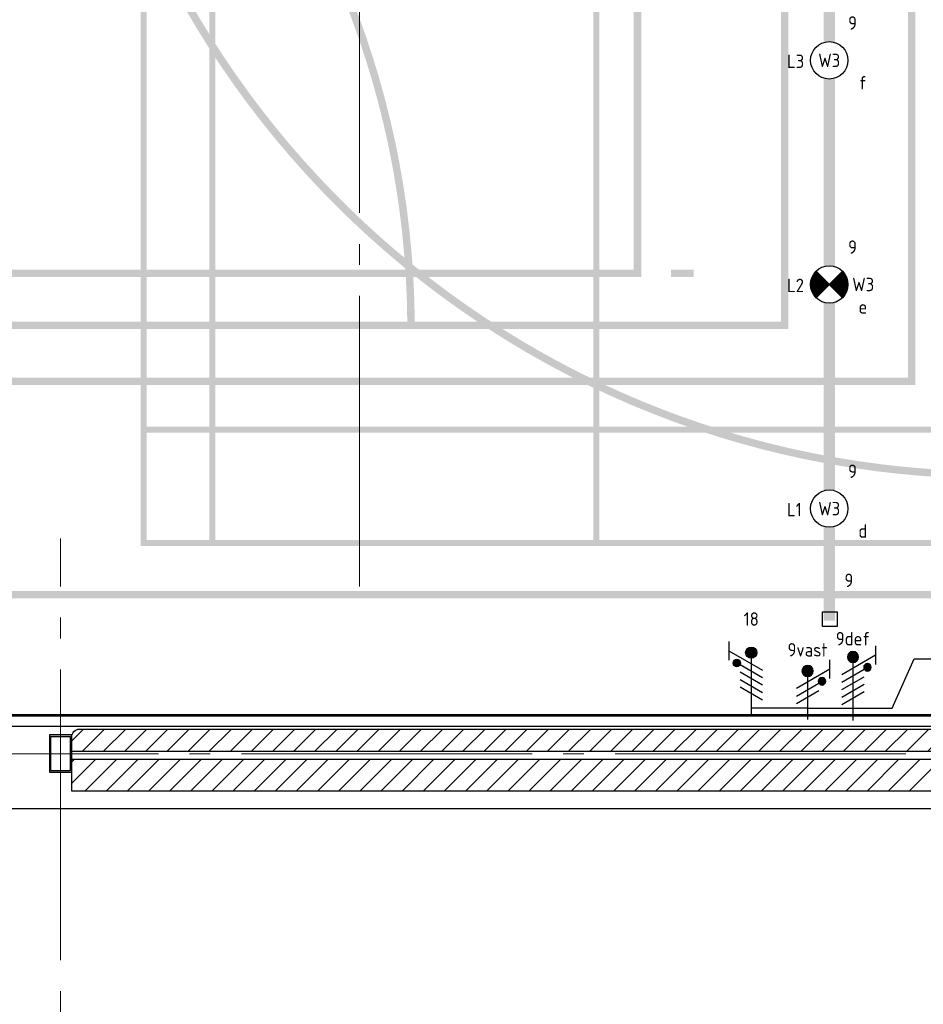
# Model space of a CAD drawing. Header units: millimetres. Extents: x -38031 to 123247, y -16330 to 129979.
# Tile 41 of 235: x -11983 to -5938, y 11178 to 17767. Entities that reach past the tile are written whole.
import ezdxf
from ezdxf.enums import TextEntityAlignment as Align

# ---------------------------------------------------------------- set-up
doc = ezdxf.new("R2010")
doc.units = ezdxf.units.MM
doc.header["$LTSCALE"] = 50
doc.linetypes.add('STYLE_11', pattern=[5, 3.88885498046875, -0.416717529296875, 0.2777862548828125, -0.4166412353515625])
for name, color, linetype in [('AL$1A---_ALGEMEEN', 8, 'Continuous'), ('AM$1A---_ARCERING', 8, 'Continuous'), ('BOUWKUNDIG', 8, 'Continuous'), ('EL6131--_KG', 3, 'Continuous'), ('EL6221--', 3, 'Continuous'), ('EL6222--', 3, 'Continuous'), ('EL6311--', 3, 'Continuous')]:
    doc.layers.add(name, color=color, linetype=linetype)
doc.layers.add('Armaturen levering door W-aannemer', color=3, linetype='Continuous', plot=False)
doc.layers.add('Armaturen levering door W-aannemer--NV', color=7, linetype='Continuous', plot=False)
doc.layers.add('stramien', color=1, linetype='STYLE_11', lineweight=15)
doc.styles.add('BURO-018', font='iso.shx', dxfattribs={"height": 90})
pattern_1 = [(45.00000000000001, (-987936.493140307, -175784.8228081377), (70.71067811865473, -70.71067811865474), [])]

# ---------------------------------------------------------------- blocks, each defined once
blk = doc.blocks.new('1115B6LL1500')
at = {"color": 0, "linetype": 'Continuous'}
blk.add_circle((0, 0), 2.5, dxfattribs=at)
at = {"color": 0}
for points in [[(-2.5, 0.75), (-15, 0.75), (-2.5, -0.75), (-15, -0.75)], [(2.5, 0.75), (15, 0.75), (2.5, -0.75), (15, -0.75)]]:
    blk.add_solid(points, dxfattribs=at)
at = {"color": 0, "linetype": 'Continuous', "style": 'BURO-018'}
for tag, p in [('E_GKAST', (0, 8)), ('E_GROEP', (0, 5)), ('E_SGROEP', (4.5, 5)), ('E_ARMCODE', (0, 0)), ('E_SLET', (4.5, -3))]:
    blk.add_attdef(tag, text='', height=1.8, dxfattribs=at).set_placement(p, align=Align.MIDDLE)
blk = doc.blocks.new('E00018')
at = {"color": 0, "linetype": 'Continuous'}
for p, q in [((-1.767766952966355, -1.767766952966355), (1.767766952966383, 1.767766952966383)), ((1.767766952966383, -1.767766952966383), (-1.767766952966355, 1.767766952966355))]:
    blk.add_line(p, q, dxfattribs=at)
at = {"color": 0, "linetype": 'Continuous', "const_width": 2.5}
for points in [[(-0.8838834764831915, 0.8838834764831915, -0.1989123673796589), (0, 1.25, -0.1989123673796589), (0.8838834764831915, 0.8838834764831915, -1)], [(-0.8838834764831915, -0.8838834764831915, 0.1989123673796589), (0, -1.25, 0.1989123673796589), (0.8838834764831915, -0.8838834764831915, 1)]]:
    blk.add_lwpolyline(points, format="xyb", dxfattribs=at)
blk = doc.blocks.new('1115B6LL1500-NO1')
at = {"color": 0, "linetype": 'Continuous'}
blk.add_circle((0, 0), 2.5, dxfattribs=at)
at = {"color": 0}
for points in [[(-2.5, 0.75), (-15, 0.75), (-2.5, -0.75), (-15, -0.75)], [(2.5, 0.75), (15, 0.75), (2.5, -0.75), (15, -0.75)]]:
    blk.add_solid(points, dxfattribs=at)
at = {"color": 0, "zscale": 100}
blk.add_blockref('E00018', (0, 0), dxfattribs=at)
at = {"color": 0, "linetype": 'Continuous', "style": 'BURO-018'}
for tag, p in [('E_GKAST', (0, 8)), ('E_GROEP', (0, 5)), ('E_SGROEP', (4.5, 5)), ('E_ARMCODE', (0, 0)), ('E_SLET', (4.5, -3))]:
    blk.add_attdef(tag, text='', height=1.8, dxfattribs=at).set_placement(p, align=Align.MIDDLE)
blk = doc.blocks.new('E-GK-GTC-463C')
at = {"color": 0, "linetype": 'Continuous'}
for p, q in [((-0.5, 35), (0.5, 35)), ((-0.5, -35), (0.5, -35))]:
    blk.add_line(p, q, dxfattribs=at)
blk = doc.blocks.new('E00159')
at = {"color": 0, "linetype": 'Continuous'}
for p, q in [((-1, -1), (-1, 1)), ((-1, 1), (1, 1)), ((1, 1), (1, -1)), ((1, -1), (-1, -1))]:
    blk.add_line(p, q, dxfattribs=at)
at = {"color": 0, "linetype": 'Continuous', "style": 'BURO-018'}
for tag, p in [('E_GKAST', (0, 6.5)), ('E_GROEP', (0, 3.5)), ('E_SGROEP', (4.5, 3.5))]:
    blk.add_attdef(tag, text='', height=1.8, dxfattribs=at).set_placement(p, align=Align.MIDDLE)
at = {"color": 0, "linetype": 'Continuous', "style": 'BURO-018', "flags": 1}
for tag, height, p in [('E_VERMCODE', 1.8, (13, 3.5)), ('E_MATCODE', 1.799999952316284, (0, 0))]:
    blk.add_attdef(tag, text='', height=height, dxfattribs=at).set_placement(p, align=Align.MIDDLE)
blk = doc.blocks.new('E00078')
at = {"color": 0, "linetype": 'Continuous'}
for p, q in [((-3, 6.482050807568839), (-3, 8.98205080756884)), ((-3, 7.732050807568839), (1.5, 5.133974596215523)), ((0, 7.5), (0, 1)), ((1.499999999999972, 4.13397459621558), (-1.5, 5.86602540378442)), ((1.5, 3.133974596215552), (-1.5, 4.86602540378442))]:
    blk.add_line(p, q, dxfattribs=at)
at = {"color": 0, "const_width": 0.75}
blk.add_lwpolyline([(-0.375, 7.5, 1), (0.375, 7.5, 1)], format="xyb", close=True, dxfattribs=at)
at = {"color": 0, "linetype": 'Continuous', "const_width": 0.5}
blk.add_lwpolyline([(-2.18301270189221, 6.11602540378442, 1), (-1.68301270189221, 6.11602540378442, 1)], format="xyb", close=True, dxfattribs=at)
at = {"color": 0, "linetype": 'Continuous'}
for centre, radius in [((0, 7.5), 0.75), ((-1.93301270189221, 6.11602540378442), 0.5000000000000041)]:
    blk.add_circle(centre, radius, dxfattribs=at)
at = {"color": 0, "linetype": 'Continuous', "style": 'BURO-018'}
for tag, p in [('E_GKAST', (0, 14)), ('E_GROEP', (0, 11)), ('E_SGROEP', (4.5, 11))]:
    blk.add_attdef(tag, text='', height=1.8, dxfattribs=at).set_placement(p, align=Align.MIDDLE)
at = {"color": 0, "linetype": 'Continuous', "style": 'BURO-018', "flags": 1}
for tag, height, p in [('E_VERMCODE', 1.8, (13, 11)), ('E_MATCODE', 1.799999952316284, (0, 0))]:
    blk.add_attdef(tag, text='', height=height, dxfattribs=at).set_placement(p, align=Align.MIDDLE)
blk = doc.blocks.new('E00082')
at = {"color": 0, "linetype": 'Continuous'}
for p, q in [((-3, 10.98205080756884), (-3, 8.48205080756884)), ((-3, 9.73205080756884), (1.5, 7.133974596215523)), ((0, 9.5), (0, 1)), ((1.499999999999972, 6.13397459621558), (-1.5, 7.86602540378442)), ((1.5, 5.133974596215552), (-1.5, 6.86602540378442)), ((1.5, 4.133974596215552), (-1.5, 5.86602540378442)), ((1.5, 3.133974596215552), (-1.5, 4.86602540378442))]:
    blk.add_line(p, q, dxfattribs=at)
at = {"color": 0, "const_width": 0.75}
blk.add_lwpolyline([(-0.375, 9.5, 1), (0.375, 9.5, 1)], format="xyb", close=True, dxfattribs=at)
at = {"color": 0, "linetype": 'Continuous', "const_width": 0.5}
blk.add_lwpolyline([(-1.68301270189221, 8.11602540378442, 1), (-2.18301270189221, 8.11602540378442, 1)], format="xyb", close=True, dxfattribs=at)
at = {"color": 0, "linetype": 'Continuous'}
for centre, radius in [((0, 9.5), 0.75), ((-1.93301270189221, 8.11602540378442), 0.5000000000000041)]:
    blk.add_circle(centre, radius, dxfattribs=at)
at = {"color": 0, "linetype": 'Continuous', "style": 'BURO-018'}
for tag, p in [('E_GKAST', (0, 16)), ('E_GROEP', (0, 13)), ('E_SGROEP', (4.5, 13))]:
    blk.add_attdef(tag, text='', height=1.8, dxfattribs=at).set_placement(p, align=Align.MIDDLE)
at = {"color": 0, "linetype": 'Continuous', "style": 'BURO-018', "flags": 1}
for tag, height, p in [('E_VERMCODE', 1.8, (13, 13)), ('E_MATCODE', 1.799999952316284, (0, 0))]:
    blk.add_attdef(tag, text='', height=height, dxfattribs=at).set_placement(p, align=Align.MIDDLE)
blk = doc.blocks.new('Group-17')
at = {"layer": 'AM$1A---_ARCERING', "linetype": 'Continuous', "lineweight": 0}
h = blk.add_hatch(color=256, dxfattribs=at)
h.paths.add_polyline_path([(-62350.99999999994, -13252.99999999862), (-62350.99999999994, 4747.000000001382), (-71350.99999999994, 4747.000000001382), (-71350.99999999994, -13252.99999999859)])
h.paths.add_polyline_path([(-71300.99999999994, -1252.999999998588), (-71300.99999999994, 4697.000000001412), (-62400.99999999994, 4697.000000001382), (-62400.99999999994, -1252.999999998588)])
h.paths.add_polyline_path([(-62400.99999999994, -4227.999999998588), (-71300.99999999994, -4227.999999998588), (-71300.99999999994, -1302.999999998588), (-62400.99999999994, -1302.999999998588)])
h.paths.add_polyline_path([(-62400.99999999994, -13202.99999999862), (-71300.99999999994, -13202.99999999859), (-71300.99999999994, -7252.999999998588), (-62400.99999999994, -7252.999999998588)])
h.paths.add_polyline_path([(-71300.99999999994, -4277.999999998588), (-62400.99999999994, -4277.999999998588), (-62400.99999999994, -7202.999999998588), (-71300.99999999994, -7202.999999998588)])
h = blk.add_hatch(color=256, dxfattribs=at)
h.paths.add_polyline_path([(-73260.99999999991, -580.4999999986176), (-86285.99999999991, -580.4999999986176), (-86285.99999999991, -14680.49999999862), (-73260.99999999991, -14680.49999999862), (-73260.99999999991, -14830.49999999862), (-73210.99999999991, -14830.49999999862), (-73210.99999999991, -14680.49999999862), (-60185.99999999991, -14680.49999999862), (-60185.99999999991, -580.4999999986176), (-73210.99999999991, -580.4999999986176), (-73210.99999999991, -430.4999999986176), (-73260.99999999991, -430.4999999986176)])
h.paths.add_polyline_path([(-73260.99999999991, -5830.673619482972), (-73260.99999999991, -9430.326380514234), (-73260.99999999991, -14630.49999999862), (-86235.99999999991, -14630.49999999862), (-86235.99999999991, -13880.49999999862), (-86235.99999999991, -1380.499999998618), (-86235.99999999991, -630.4999999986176), (-73260.99999999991, -630.4999999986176)])
h.paths.add_polyline_path([(-60235.99999999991, -630.4999999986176), (-60235.99999999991, -14630.49999999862), (-73210.99999999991, -14630.49999999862), (-73210.99999999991, -630.4999999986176)])
h = blk.add_hatch(color=256, dxfattribs=at)
h.paths.add_polyline_path([(-67535.99999999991, -14330.49999999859), (-61435.99999999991, -14330.49999999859), (-61435.99999999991, -930.4999999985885), (-67535.99999999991, -930.4999999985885)])
h.paths.add_polyline_path([(-67075.99999999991, -1690.499999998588), (-67495.99999999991, -1690.499999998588), (-67495.99999999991, -970.4999999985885), (-67075.99999999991, -970.4999999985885)])
h.paths.add_polyline_path([(-67035.99999999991, -970.4999999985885), (-64505.99999999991, -970.4999999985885), (-64505.99999999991, -1690.499999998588), (-67035.99999999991, -1690.499999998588)])
h.paths.add_polyline_path([(-61935.99999999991, -1690.499999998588), (-64465.99999999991, -1690.499999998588), (-64465.99999999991, -970.4999999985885), (-61935.99999999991, -970.4999999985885)])
h.paths.add_polyline_path([(-61895.99999999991, -970.4999999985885), (-61475.99999999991, -970.4999999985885), (-61475.99999999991, -1690.499999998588), (-61895.99999999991, -1690.499999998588)])
h.paths.add_polyline_path([(-61475.99999999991, -1730.499999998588), (-61475.99999999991, -5610.499999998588), (-61895.99999999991, -5610.499999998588), (-61895.99999999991, -1730.499999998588)])
h.paths.add_polyline_path([(-61935.99999999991, -1730.499999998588), (-61935.99999999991, -5610.499999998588), (-64465.99999999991, -5610.499999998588), (-64465.99999999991, -1730.499999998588)])
h.paths.add_polyline_path([(-67035.99999999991, -5610.499999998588), (-67035.99999999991, -1730.499999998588), (-64505.99999999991, -1730.499999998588), (-64505.99999999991, -5610.499999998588)])
h.paths.add_polyline_path([(-67495.99999999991, -5610.499999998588), (-67495.99999999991, -1730.499999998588), (-67075.99999999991, -1730.499999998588), (-67075.99999999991, -5610.499999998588)])
h.paths.add_polyline_path([(-67075.99999999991, -9610.499999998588), (-67495.99999999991, -9610.499999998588), (-67495.99999999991, -5650.499999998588), (-67075.99999999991, -5650.499999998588)])
h.paths.add_polyline_path([(-67035.99999999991, -5650.499999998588), (-61935.99999999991, -5650.499999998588), (-61935.99999999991, -9610.499999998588), (-67035.99999999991, -9610.499999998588)])
h.paths.add_polyline_path([(-61895.99999999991, -9610.499999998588), (-61895.99999999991, -5650.499999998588), (-61475.99999999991, -5650.499999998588), (-61475.99999999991, -9610.499999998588)])
h.paths.add_polyline_path([(-61475.99999999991, -13530.49999999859), (-61895.99999999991, -13530.49999999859), (-61895.99999999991, -9650.499999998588), (-61475.99999999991, -9650.499999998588)])
h.paths.add_polyline_path([(-61935.99999999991, -9650.499999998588), (-61935.99999999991, -13530.49999999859), (-64465.99999999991, -13530.49999999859), (-64465.99999999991, -9650.499999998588)])
h.paths.add_polyline_path([(-67035.99999999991, -9650.499999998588), (-64505.99999999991, -9650.499999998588), (-64505.99999999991, -13530.49999999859), (-67035.99999999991, -13530.49999999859)])
h.paths.add_polyline_path([(-67075.99999999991, -9650.499999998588), (-67075.99999999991, -13530.49999999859), (-67495.99999999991, -13530.49999999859), (-67495.99999999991, -9650.499999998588)])
h.paths.add_polyline_path([(-67075.99999999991, -13570.49999999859), (-67075.99999999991, -14290.49999999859), (-67495.99999999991, -14290.49999999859), (-67495.99999999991, -13570.49999999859)])
h.paths.add_polyline_path([(-67035.99999999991, -14290.49999999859), (-67035.99999999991, -13570.49999999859), (-64505.99999999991, -13570.49999999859), (-64505.99999999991, -14290.49999999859)])
h.paths.add_polyline_path([(-64465.99999999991, -13570.49999999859), (-61935.99999999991, -13570.49999999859), (-61935.99999999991, -14290.49999999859), (-64465.99999999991, -14290.49999999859)])
h.paths.add_polyline_path([(-61475.99999999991, -13570.49999999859), (-61475.99999999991, -14290.49999999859), (-61895.99999999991, -14290.49999999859), (-61895.99999999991, -13570.49999999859)])
h = blk.add_hatch(color=256, dxfattribs=at)
edge = h.paths.add_edge_path()
edge.add_line((-60235.99999999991, -1430.499999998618), (-60235.99999999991, -1380.499999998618))
edge.add_line((-60235.99999999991, -1380.499999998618), (-61810.99999999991, -1380.499999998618))
edge.add_arc((-61810.99999999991, -7630.499999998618), 6250, 90, 180)
edge.add_arc((-61810.99999999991, -7630.499999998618), 6250, 180, 270)
edge.add_line((-61810.99999999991, -13880.49999999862), (-60235.99999999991, -13880.49999999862))
edge.add_line((-60235.99999999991, -13880.49999999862), (-60235.99999999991, -13830.49999999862))
edge.add_line((-60235.99999999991, -13830.49999999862), (-61810.69319999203, -13830.49999999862))
edge.add_arc((-61810.92198962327, -7632.300342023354), 6198.199662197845, 181.3896675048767, 270.0021149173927, ccw=False)
edge.add_line((-68007.2986344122, -7782.618432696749), (-68010.9888801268, -7630.499999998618))
edge.add_line((-68010.9888801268, -7630.499999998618), (-68007.2986344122, -7478.381567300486))
edge.add_arc((-61810.9219896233, -7628.699657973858), 6198.199662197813, 89.99788508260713, 178.6103324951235, ccw=False)
edge.add_line((-61810.69319999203, -1430.499999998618), (-60235.99999999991, -1430.499999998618))
h = blk.add_hatch(color=256, dxfattribs=at)
h.paths.add_polyline_path([(-64185.99999999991, -3530.499999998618), (-82185.99999999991, -3530.499999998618), (-82185.99999999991, -12530.49999999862), (-64185.99999999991, -12530.49999999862)])
h.paths.add_polyline_path([(-70185.99999999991, -12480.49999999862), (-70185.99999999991, -3580.499999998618), (-64235.99999999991, -3580.499999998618), (-64235.99999999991, -12480.49999999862)])
h.paths.add_polyline_path([(-82135.99999999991, -12480.49999999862), (-82135.99999999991, -3580.499999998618), (-76185.99999999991, -3580.499999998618), (-76185.99999999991, -12480.49999999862)])
h.paths.add_polyline_path([(-73160.99999999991, -12480.49999999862), (-73160.99999999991, -3580.499999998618), (-70235.99999999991, -3580.499999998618), (-70235.99999999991, -12480.49999999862)])
h.paths.add_polyline_path([(-76135.99999999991, -3580.499999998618), (-73210.99999999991, -3580.499999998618), (-73210.99999999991, -12480.49999999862), (-76135.99999999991, -12480.49999999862)])
h = blk.add_hatch(color=256, dxfattribs=at)
edge = h.paths.add_edge_path()
edge.add_arc((-71700.99999999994, -12877.99999999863), 6000.000000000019, 0.4774703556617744, 90.00000000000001)
edge.add_line((-71700.99999999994, -6877.999999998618), (-74700.99999999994, -6877.999999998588))
edge.add_arc((-74700.99999999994, -12877.99999999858), 5999.999999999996, 90, 179.5225296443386)
edge = h.paths.add_edge_path()
edge.add_arc((-74700.99999999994, -12877.99999999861), 5949.999999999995, 90, 179.518517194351, ccw=False)
edge.add_line((-74700.99999999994, -6927.999999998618), (-71700.99999999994, -6927.999999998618))
edge.add_arc((-71700.99999999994, -12877.99999999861), 5949.999999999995, 0.4814828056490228, 90, ccw=False)
edge.add_line((-65751.21008774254, -12827.99999999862), (-80650.78991225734, -12827.99999999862))
at = {"layer": 'AL$1A---_ALGEMEEN', "color": 0}
for points in [[(-63250.99999999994, -12877.99999999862), (-63250.99999999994, 7122.000000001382), (-63200.99999999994, -12877.99999999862), (-63200.99999999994, 7122.000000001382)], [(-63835.99999999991, -12480.49999999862), (-63985.99999999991, -12480.49999999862), (-63835.99999999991, -12530.49999999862), (-63985.99999999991, -12530.49999999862)], [(-83150.99999999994, -12877.99999999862), (-83150.99999999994, -12827.99999999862), (-63250.99999999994, -12877.99999999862), (-63250.99999999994, -12827.99999999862)]]:
    blk.add_solid(points, dxfattribs=at)
blk = doc.blocks.new('Group-18')
at = {"layer": 'AL$1A---_ALGEMEEN', "color": 0}
for points in [[(-87291.96924776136, -15459.98874663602), (-87291.96924776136, -10799.44924721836), (-86356.00000001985, -10799.44924721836), (-86356.00000001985, -9412.449247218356), (-87291.96924776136, -9412.449247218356), (-87291.96924776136, -6924.449247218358), (-86356.00000001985, -6924.449247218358), (-86356.00000001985, -5537.449247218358), (-87291.96924776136, -5537.449247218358), (-87291.96924776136, -3174.449247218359), (-86356.00000001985, -3174.449247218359), (-86356.00000001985, -1787.449247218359), (-87291.96924776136, -1787.449247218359), (-87291.96924776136, -269.98874663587), (-59221.0000000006, -269.9887466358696), (-59221.0000000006, -15459.98874663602)], [(-89286, -16087.44536343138), (-61001.96924776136, -16087.44536343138), (-61001.96924776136, -30374.98874663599), (-89286, -30374.98874663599)]]:
    blk.add_lwpolyline(points, close=True, dxfattribs=at)
blk = doc.blocks.new('Group-57')
at = {"layer": 'AM$1A---_ARCERING', "linetype": 'Continuous', "lineweight": 0}
h = blk.add_hatch(color=256, dxfattribs=at)
h.paths.add_polyline_path([(-62350.99999999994, -13252.99999999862), (-62350.99999999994, 4747.000000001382), (-71350.99999999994, 4747.000000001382), (-71350.99999999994, -13252.99999999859)])
h.paths.add_polyline_path([(-71300.99999999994, -1252.999999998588), (-71300.99999999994, 4697.000000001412), (-62400.99999999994, 4697.000000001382), (-62400.99999999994, -1252.999999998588)])
h.paths.add_polyline_path([(-62400.99999999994, -4227.999999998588), (-71300.99999999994, -4227.999999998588), (-71300.99999999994, -1302.999999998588), (-62400.99999999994, -1302.999999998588)])
h.paths.add_polyline_path([(-62400.99999999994, -13202.99999999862), (-71300.99999999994, -13202.99999999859), (-71300.99999999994, -7252.999999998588), (-62400.99999999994, -7252.999999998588)])
h.paths.add_polyline_path([(-71300.99999999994, -4277.999999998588), (-62400.99999999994, -4277.999999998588), (-62400.99999999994, -7202.999999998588), (-71300.99999999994, -7202.999999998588)])
h = blk.add_hatch(color=256, dxfattribs=at)
h.paths.add_polyline_path([(-73260.99999999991, -580.4999999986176), (-86285.99999999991, -580.4999999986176), (-86285.99999999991, -14680.49999999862), (-73260.99999999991, -14680.49999999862), (-73260.99999999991, -14830.49999999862), (-73210.99999999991, -14830.49999999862), (-73210.99999999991, -14680.49999999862), (-60185.99999999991, -14680.49999999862), (-60185.99999999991, -580.4999999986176), (-73210.99999999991, -580.4999999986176), (-73210.99999999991, -430.4999999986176), (-73260.99999999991, -430.4999999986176)])
h.paths.add_polyline_path([(-73260.99999999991, -5830.673619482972), (-73260.99999999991, -9430.326380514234), (-73260.99999999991, -14630.49999999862), (-86235.99999999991, -14630.49999999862), (-86235.99999999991, -13880.49999999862), (-86235.99999999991, -1380.499999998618), (-86235.99999999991, -630.4999999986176), (-73260.99999999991, -630.4999999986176)])
h.paths.add_polyline_path([(-60235.99999999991, -630.4999999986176), (-60235.99999999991, -14630.49999999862), (-73210.99999999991, -14630.49999999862), (-73210.99999999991, -630.4999999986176)])
h = blk.add_hatch(color=256, dxfattribs=at)
h.paths.add_polyline_path([(-67535.99999999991, -14330.49999999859), (-61435.99999999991, -14330.49999999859), (-61435.99999999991, -930.4999999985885), (-67535.99999999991, -930.4999999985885)])
h.paths.add_polyline_path([(-67075.99999999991, -1690.499999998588), (-67495.99999999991, -1690.499999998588), (-67495.99999999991, -970.4999999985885), (-67075.99999999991, -970.4999999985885)])
h.paths.add_polyline_path([(-67035.99999999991, -970.4999999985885), (-64505.99999999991, -970.4999999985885), (-64505.99999999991, -1690.499999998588), (-67035.99999999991, -1690.499999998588)])
h.paths.add_polyline_path([(-61935.99999999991, -1690.499999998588), (-64465.99999999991, -1690.499999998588), (-64465.99999999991, -970.4999999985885), (-61935.99999999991, -970.4999999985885)])
h.paths.add_polyline_path([(-61895.99999999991, -970.4999999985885), (-61475.99999999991, -970.4999999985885), (-61475.99999999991, -1690.499999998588), (-61895.99999999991, -1690.499999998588)])
h.paths.add_polyline_path([(-61475.99999999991, -1730.499999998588), (-61475.99999999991, -5610.499999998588), (-61895.99999999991, -5610.499999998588), (-61895.99999999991, -1730.499999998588)])
h.paths.add_polyline_path([(-61935.99999999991, -1730.499999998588), (-61935.99999999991, -5610.499999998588), (-64465.99999999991, -5610.499999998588), (-64465.99999999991, -1730.499999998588)])
h.paths.add_polyline_path([(-67035.99999999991, -5610.499999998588), (-67035.99999999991, -1730.499999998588), (-64505.99999999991, -1730.499999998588), (-64505.99999999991, -5610.499999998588)])
h.paths.add_polyline_path([(-67495.99999999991, -5610.499999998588), (-67495.99999999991, -1730.499999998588), (-67075.99999999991, -1730.499999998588), (-67075.99999999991, -5610.499999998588)])
h.paths.add_polyline_path([(-67075.99999999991, -9610.499999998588), (-67495.99999999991, -9610.499999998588), (-67495.99999999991, -5650.499999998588), (-67075.99999999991, -5650.499999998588)])
h.paths.add_polyline_path([(-67035.99999999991, -5650.499999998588), (-61935.99999999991, -5650.499999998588), (-61935.99999999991, -9610.499999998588), (-67035.99999999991, -9610.499999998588)])
h.paths.add_polyline_path([(-61895.99999999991, -9610.499999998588), (-61895.99999999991, -5650.499999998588), (-61475.99999999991, -5650.499999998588), (-61475.99999999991, -9610.499999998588)])
h.paths.add_polyline_path([(-61475.99999999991, -13530.49999999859), (-61895.99999999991, -13530.49999999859), (-61895.99999999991, -9650.499999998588), (-61475.99999999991, -9650.499999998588)])
h.paths.add_polyline_path([(-61935.99999999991, -9650.499999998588), (-61935.99999999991, -13530.49999999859), (-64465.99999999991, -13530.49999999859), (-64465.99999999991, -9650.499999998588)])
h.paths.add_polyline_path([(-67035.99999999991, -9650.499999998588), (-64505.99999999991, -9650.499999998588), (-64505.99999999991, -13530.49999999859), (-67035.99999999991, -13530.49999999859)])
h.paths.add_polyline_path([(-67075.99999999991, -9650.499999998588), (-67075.99999999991, -13530.49999999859), (-67495.99999999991, -13530.49999999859), (-67495.99999999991, -9650.499999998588)])
h.paths.add_polyline_path([(-67075.99999999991, -13570.49999999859), (-67075.99999999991, -14290.49999999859), (-67495.99999999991, -14290.49999999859), (-67495.99999999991, -13570.49999999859)])
h.paths.add_polyline_path([(-67035.99999999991, -14290.49999999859), (-67035.99999999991, -13570.49999999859), (-64505.99999999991, -13570.49999999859), (-64505.99999999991, -14290.49999999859)])
h.paths.add_polyline_path([(-64465.99999999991, -13570.49999999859), (-61935.99999999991, -13570.49999999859), (-61935.99999999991, -14290.49999999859), (-64465.99999999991, -14290.49999999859)])
h.paths.add_polyline_path([(-61475.99999999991, -13570.49999999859), (-61475.99999999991, -14290.49999999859), (-61895.99999999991, -14290.49999999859), (-61895.99999999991, -13570.49999999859)])
h = blk.add_hatch(color=256, dxfattribs=at)
edge = h.paths.add_edge_path()
edge.add_line((-60235.99999999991, -1430.499999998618), (-60235.99999999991, -1380.499999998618))
edge.add_line((-60235.99999999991, -1380.499999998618), (-61810.99999999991, -1380.499999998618))
edge.add_arc((-61810.99999999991, -7630.499999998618), 6250, 90, 180)
edge.add_arc((-61810.99999999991, -7630.499999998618), 6250, 180, 270)
edge.add_line((-61810.99999999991, -13880.49999999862), (-60235.99999999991, -13880.49999999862))
edge.add_line((-60235.99999999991, -13880.49999999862), (-60235.99999999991, -13830.49999999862))
edge.add_line((-60235.99999999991, -13830.49999999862), (-61810.69319999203, -13830.49999999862))
edge.add_arc((-61810.92198962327, -7632.300342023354), 6198.199662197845, 181.3896675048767, 270.0021149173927, ccw=False)
edge.add_line((-68007.2986344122, -7782.618432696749), (-68010.9888801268, -7630.499999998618))
edge.add_line((-68010.9888801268, -7630.499999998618), (-68007.2986344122, -7478.381567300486))
edge.add_arc((-61810.9219896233, -7628.699657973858), 6198.199662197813, 89.99788508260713, 178.6103324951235, ccw=False)
edge.add_line((-61810.69319999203, -1430.499999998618), (-60235.99999999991, -1430.499999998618))
h = blk.add_hatch(color=256, dxfattribs=at)
h.paths.add_polyline_path([(-64185.99999999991, -3530.499999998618), (-82185.99999999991, -3530.499999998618), (-82185.99999999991, -12530.49999999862), (-64185.99999999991, -12530.49999999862)])
h.paths.add_polyline_path([(-70185.99999999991, -12480.49999999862), (-70185.99999999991, -3580.499999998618), (-64235.99999999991, -3580.499999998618), (-64235.99999999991, -12480.49999999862)])
h.paths.add_polyline_path([(-82135.99999999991, -12480.49999999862), (-82135.99999999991, -3580.499999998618), (-76185.99999999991, -3580.499999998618), (-76185.99999999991, -12480.49999999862)])
h.paths.add_polyline_path([(-73160.99999999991, -12480.49999999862), (-73160.99999999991, -3580.499999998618), (-70235.99999999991, -3580.499999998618), (-70235.99999999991, -12480.49999999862)])
h.paths.add_polyline_path([(-76135.99999999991, -3580.499999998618), (-73210.99999999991, -3580.499999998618), (-73210.99999999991, -12480.49999999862), (-76135.99999999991, -12480.49999999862)])
h = blk.add_hatch(color=256, dxfattribs=at)
edge = h.paths.add_edge_path()
edge.add_arc((-71700.99999999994, -12877.99999999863), 6000.000000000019, 0.4774703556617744, 90.00000000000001)
edge.add_line((-71700.99999999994, -6877.999999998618), (-74700.99999999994, -6877.999999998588))
edge.add_arc((-74700.99999999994, -12877.99999999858), 5999.999999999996, 90, 179.5225296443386)
edge = h.paths.add_edge_path()
edge.add_arc((-74700.99999999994, -12877.99999999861), 5949.999999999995, 90, 179.518517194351, ccw=False)
edge.add_line((-74700.99999999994, -6927.999999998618), (-71700.99999999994, -6927.999999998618))
edge.add_arc((-71700.99999999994, -12877.99999999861), 5949.999999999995, 0.4814828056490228, 90, ccw=False)
edge.add_line((-65751.21008774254, -12827.99999999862), (-80650.78991225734, -12827.99999999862))
at = {"layer": 'AL$1A---_ALGEMEEN', "color": 0}
for points in [[(-63250.99999999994, -12877.99999999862), (-63250.99999999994, 7122.000000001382), (-63200.99999999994, -12877.99999999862), (-63200.99999999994, 7122.000000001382)], [(-63835.99999999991, -12480.49999999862), (-63985.99999999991, -12480.49999999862), (-63835.99999999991, -12530.49999999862), (-63985.99999999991, -12530.49999999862)], [(-83150.99999999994, -12877.99999999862), (-83150.99999999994, -12827.99999999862), (-63250.99999999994, -12877.99999999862), (-63250.99999999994, -12827.99999999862)]]:
    blk.add_solid(points, dxfattribs=at)
blk = doc.blocks.new('st.koker 250.150')
at = {"layer": 'AM$1A---_ARCERING', "linetype": 'Continuous', "lineweight": 0}
h = blk.add_hatch(color=256, dxfattribs=at)
h.paths.add_polyline_path([(125, 75), (-125, 75), (-125, -75), (125, -75)])
h.paths.add_polyline_path([(115, 65), (115, -65), (-115, -65), (-115, 65)], flags=16)
at = {"layer": 'AL$1A---_ALGEMEEN', "color": 0, "flags": 128}
for points in [[(125, 75), (-125, 75), (-125, -75), (125, -75)], [(115, 65), (115, -65), (-115, -65), (-115, 65)]]:
    blk.add_lwpolyline(points, close=True, dxfattribs=at)
blk = doc.blocks.new('200254 W 210 11-06-2007')
at = {"layer": 'AM$1A---_ARCERING', "linetype": 'Continuous', "lineweight": 5}
h = blk.add_hatch(dxfattribs=at)
h.set_pattern_fill('KALKZANDSTEEN', color=256, scale=50, style=0, pattern_type=2)
h.set_pattern_definition(pattern_1)
edge = h.paths.add_edge_path()
edge.add_line((-47834.03675223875, -12118.55463656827), (-47834.03675223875, -12018.55463656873))
edge.add_arc((-47784.03675223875, -12018.55463656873), 50, 90, 180, ccw=False)
edge.add_line((-47784.03675223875, -11968.55463656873), (-40664.03075223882, -11968.554636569))
edge.add_arc((-40664.03075223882, -12018.554636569), 50, 0, 90, ccw=False)
edge.add_line((-40614.03075223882, -12018.554636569), (-40614.03075223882, -12118.55463656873))
edge.add_line((-40614.03075223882, -12118.55463656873), (-47834.03675223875, -12118.55463656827))
h = blk.add_hatch(dxfattribs=at)
h.set_pattern_fill('KALKZANDSTEEN', color=256, scale=50, style=0, pattern_type=2)
h.set_pattern_definition(pattern_1)
h.paths.add_polyline_path([(-47834.03675223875, -12382.55463656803), (-47834.03675223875, -12168.55463656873), (-40614.03075223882, -12168.55463656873), (-40614.03075223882, -12282.55463656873), (-40365.00000000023, -12282.55463656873), (-40365.00000000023, -12168.55463656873), (-38904.03075223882, -12168.55463656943), (-38904.03075223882, -12282.55463656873), (-38654.03075223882, -12282.55463656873), (-38654.03075223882, -12382.55463656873), (-38904.03075223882, -12382.55463656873)])
at = {"layer": 'AL$1A---_ALGEMEEN', "flags": 128}
blk.add_lwpolyline([(-47834.03675223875, -12118.55463656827), (-47834.03675223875, -12018.55463656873, -0.414213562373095), (-47784.03675223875, -11968.55463656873), (-40664.03075223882, -11968.554636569, -0.414213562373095), (-40614.03075223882, -12018.554636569), (-40614.03075223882, -12118.55463656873)], format="xyb", close=True, dxfattribs=at)
at = {"layer": 'AL$1A---_ALGEMEEN'}
blk.add_lwpolyline([(-47834.03675223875, -12382.55463656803), (-47834.03675223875, -12168.55463656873), (-40614.03075223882, -12168.55463656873), (-40614.03075223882, -12282.55463656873), (-40365.00000000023, -12282.55463656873), (-40365.00000000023, -12168.55463656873), (-38904.03075223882, -12168.55463656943), (-38904.03075223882, -12282.55463656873), (-38654.03075223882, -12282.55463656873), (-38654.03075223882, -12382.55463656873), (-38904.03075223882, -12382.55463656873)], close=True, dxfattribs=at)
at = {"layer": 'stramien', "ltscale": 10}
for p, q in [((-45909.03075223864, -11013.55463656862), (-45909.03075223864, 36216.44536343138)), ((-47909.03075223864, -41013.55463656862), (-47909.03075223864, -10692.55463656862)), ((-74199.03075223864, -12132.55463656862), (-38499.03075223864, -12132.55463656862))]:
    blk.add_line(p, q, dxfattribs=at)
at = {"layer": 'AL$1A---_ALGEMEEN'}
for name in ['Group-18', 'Group-17', 'Group-57']:
    blk.add_blockref(name, (20161.96924776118, 3587.445363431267), dxfattribs=at)
at = {"layer": 'AL$1A---_ALGEMEEN', "rotation": 90}
blk.add_blockref('st.koker 250.150', (-47909.03675223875, -12131.67153072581), dxfattribs=at)

msp = doc.modelspace()

# ---------------------------------------------------------------- block references
at = {"layer": 'BOUWKUNDIG'}
msp.add_blockref('200254 W 210 11-06-2007', (36199.03075223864, 24987.56249990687), dxfattribs=at)

# ---------------------------------------------------------------- next in the draw order: linework, layer by layer
at = {"layer": 'Armaturen levering door W-aannemer', "const_width": 10}
for points in [[(-6491.930193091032, 16745.26721241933), (-6491.930193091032, 16745.26721241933)], [(-6491.930127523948, 15245.26721241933), (-6491.930127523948, 15245.26721241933)]]:
    msp.add_lwpolyline(points, close=True, dxfattribs=at)
at = {"layer": 'EL6221--', "color": 1}
for points in [[(-6712.063610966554, 13158.73521376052), (-6408.148967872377, 13158.73521376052), (-6146.803721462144, 13158.73521376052), (-5998.481458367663, 13490.74040103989)], [(-5998.481458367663, 13490.74040103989), (-5265.628161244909, 13490.74040103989)], [(-6712.063610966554, 13158.73521376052), (-7088.830891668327, 13158.73521376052)]]:
    msp.add_lwpolyline(points, dxfattribs=at)

# ---------------------------------------------------------------- next in the draw order: block references
at = {"layer": 'Armaturen levering door W-aannemer'}
ref = msp.add_blockref('1115B6LL1500', (-6566.930225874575, 17495.26720914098), dxfattribs=dict(at, xscale=50.00000000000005, yscale=50, zscale=50, rotation=90.00000250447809))
ref.add_attrib('E_ARMCODE', 'W3', dxfattribs={"layer": '0', "color": 1, "linetype": 'Continuous', "height": 90, "style": 'BURO-018'}).set_placement((-6566.930225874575, 17495.26720914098), align=Align.MIDDLE)
ref.add_attrib('E_SLET', 'f', dxfattribs={"layer": '0', "color": 1, "linetype": 'Continuous', "height": 90, "style": 'BURO-018'}).set_placement((-6341.930225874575, 17345.26720914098), align=Align.MIDDLE)
ref.add_attrib('E_GROEP', '9', dxfattribs={"layer": '0', "color": 1, "linetype": 'Continuous', "height": 90, "style": 'BURO-018'}).set_placement((-6411.139487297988, 17745.26720914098), align=Align.MIDDLE)
ref = msp.add_blockref('1115B6LL1500', (-6566.930094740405, 14495.26720914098), dxfattribs=dict(at, xscale=50.00000000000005, yscale=50, zscale=50, rotation=90.00000250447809))
ref.add_attrib('E_ARMCODE', 'W3', dxfattribs={"layer": '0', "color": 1, "linetype": 'Continuous', "height": 90, "style": 'BURO-018'}).set_placement((-6566.930094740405, 14495.26720914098), align=Align.MIDDLE)
ref.add_attrib('E_SLET', 'd', dxfattribs={"layer": '0', "color": 1, "linetype": 'Continuous', "height": 90, "style": 'BURO-018'}).set_placement((-6341.930094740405, 14345.26720914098), align=Align.MIDDLE)
ref.add_attrib('E_GROEP', '9', dxfattribs={"layer": '0', "color": 1, "linetype": 'Continuous', "height": 90, "style": 'BURO-018'}).set_placement((-6411.139356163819, 14745.26720914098), align=Align.MIDDLE)
at = {"layer": 'Armaturen levering door W-aannemer--NV'}
ref = msp.add_blockref('1115B6LL1500-NO1', (-6566.93016030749, 15995.26720914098), dxfattribs=dict(at, xscale=50.00000000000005, yscale=50, zscale=50, rotation=90.00000250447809))
ref.add_attrib('E_ARMCODE', 'W3', dxfattribs={"layer": '0', "color": 1, "linetype": 'Continuous', "height": 90, "style": 'BURO-018'}).set_placement((-6339.577730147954, 15995.26720914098), align=Align.MIDDLE)
ref.add_attrib('E_SLET', 'e', dxfattribs={"layer": '0', "color": 1, "linetype": 'Continuous', "height": 90, "style": 'BURO-018'}).set_placement((-6341.93016030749, 15845.26720914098), align=Align.MIDDLE)
ref.add_attrib('E_GROEP', '9', dxfattribs={"layer": '0', "color": 1, "linetype": 'Continuous', "height": 90, "style": 'BURO-018'}).set_placement((-6411.139421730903, 16245.26720914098), align=Align.MIDDLE)
at = {"layer": 'EL6131--_KG', "xscale": 25388.66049953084, "rotation": 180}
msp.add_blockref('E-GK-GTC-463C', (-17940.17099246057, 13071.31840038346), dxfattribs=at)
at = {"layer": 'EL6221--'}
ref = msp.add_blockref('E00082', (-7088.830891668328, 13056.31840038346), dxfattribs=dict(at, xscale=50, yscale=50, zscale=50))
ref.add_attrib('E_GROEP', '18', dxfattribs={"layer": '0', "color": 1, "linetype": 'Continuous', "height": 90, "style": 'BURO-018'}).set_placement((-7088.830891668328, 13756.31840038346), align=Align.MIDDLE)
ref = msp.add_blockref('E00082', (-6408.148967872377, 13027.04487233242), dxfattribs=dict(at, xscale=-50, yscale=50, zscale=50))
ref.add_attrib('E_GROEP', '9def', dxfattribs={"layer": '0', "color": 1, "linetype": 'Continuous', "height": 90, "style": 'BURO-018'}).set_placement((-6408.148967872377, 13624.83764434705), align=Align.MIDDLE)
at = {"layer": 'EL6222--'}
ref = msp.add_blockref('E00078', (-6712.063610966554, 13033.61658761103), dxfattribs=dict(at, xscale=-50, yscale=50, zscale=50))
ref.add_attrib('E_GROEP', '9vast', dxfattribs={"layer": '0', "color": 1, "linetype": 'Continuous', "height": 90, "style": 'BURO-018'}).set_placement((-6712.063610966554, 13550.21764759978), align=Align.MIDDLE)
at = {"layer": 'EL6311--'}
ref = msp.add_blockref('E00159', (-6562.992988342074, 13755.39174716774), dxfattribs=dict(at, xscale=50, yscale=50, zscale=50))
ref.add_attrib('E_GROEP', '9', dxfattribs={"layer": '0', "color": 1, "linetype": 'Continuous', "height": 90, "style": 'BURO-018'}).set_placement((-6435.556515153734, 14014.94258807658), align=Align.MIDDLE)

# ---------------------------------------------------------------- next in the draw order: texts
at = {"layer": 'Armaturen levering door W-aannemer', "style": 'BURO-018'}
for s, p in [('L3', (-6849.401626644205, 17443.77958729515)), ('L2', (-6849.401561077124, 15943.77958729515)), ('L1', (-6849.401495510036, 14443.77958729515))]:
    msp.add_text(s, height=90, dxfattribs=at).set_placement(p)

doc.saveas('drawing.dxf')
